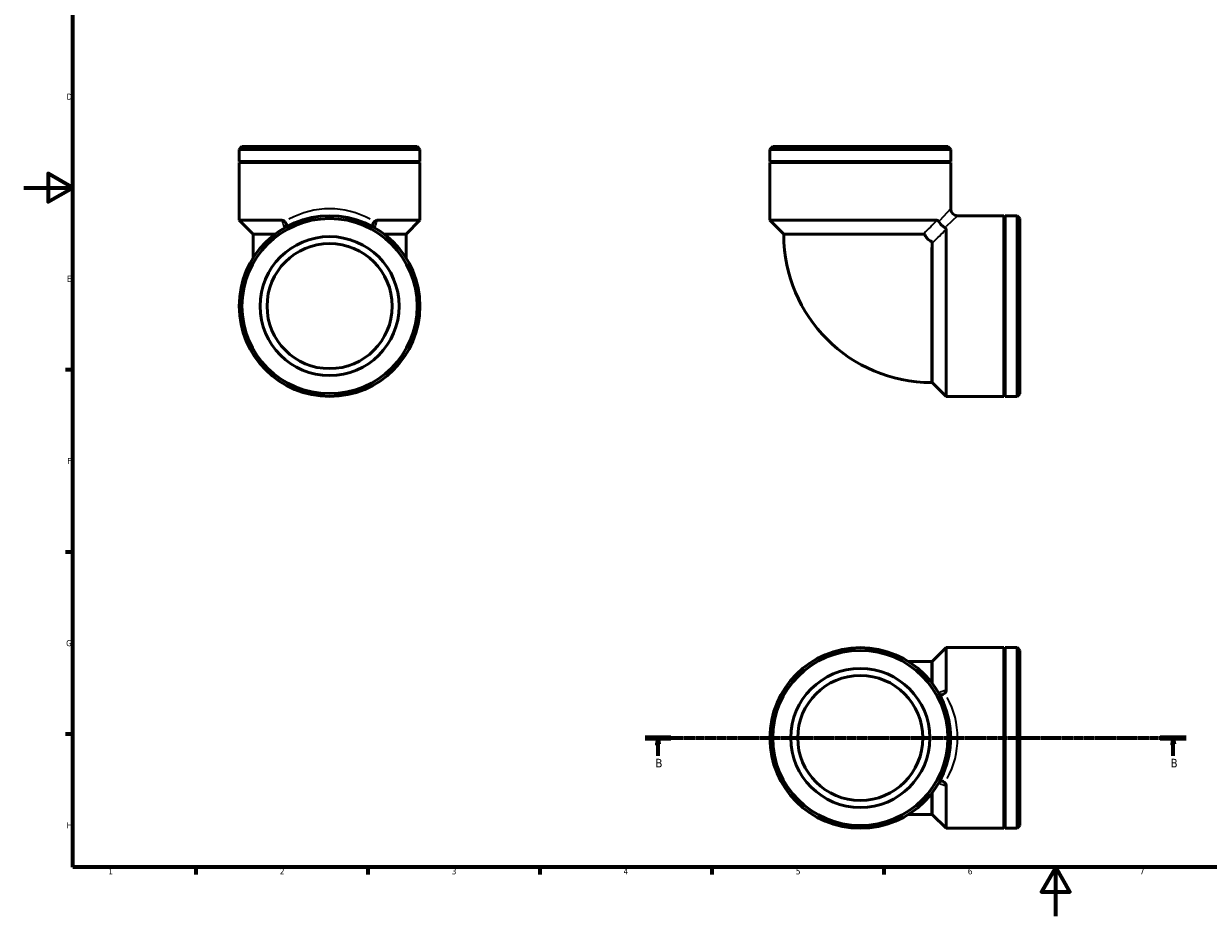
# Model space of a CAD drawing. Header units: millimetres. Extents: x 0 to 901, y 0 to 736.
# Tile 1 of 3: x 0 to 483, y 0 to 364. Entities that reach past the tile are written whole.
import ezdxf

# ---------------------------------------------------------------- set-up
doc = ezdxf.new("R2010")
doc.units = ezdxf.units.MM
doc.linetypes.add('CHAIN', pattern=[0.7087, 0.4724, -0.0591, 0.1181, -0.0591])
for name, color, linetype, lineweight in [('Border (ISO)', 7, 'Continuous', 70), ('Section Line (ISO)', 7, 'CHAIN', 70), ('Visible (ISO)', 7, 'Continuous', 50), ('Visible Narrow (ISO)', 7, 'Continuous', 35)]:
    doc.layers.add(name, color=color, linetype=linetype, lineweight=lineweight)
doc.styles.add('Label Text (ISO)', font='tahoma.ttf')
doc.styles.add('Note Text (ISO)', font='tahoma.ttf')

# ---------------------------------------------------------------- blocks, each defined once
blk = doc.blocks.new('Borders Default Border')
at = {"layer": 'Border (ISO)'}
for p, q in [((20, 222.75), (17.1, 222.75)), ((20, 148.5), (17.1, 148.5)), ((20, 74.25), (17.1, 74.25)), ((70.08, 20), (70.08, 17.1)), ((140.17, 20), (140.17, 17.1)), ((210.25, 20), (210.25, 17.1)), ((280.33, 20), (280.33, 17.1)), ((350.42, 20), (350.42, 17.1))]:
    blk.add_line(p, q, dxfattribs=at)
at = {"layer": 'Border (ISO)', "flags": 128}
for points in [[(20, 20), (20, 574), (821, 574), (821, 20), (20, 20)], [(0, 297), (20, 297), (10, 302.77), (10, 291.23), (20, 297)], [(420.5, 0), (420.5, 20), (414.73, 10), (426.27, 10), (420.5, 20)]]:
    blk.add_lwpolyline(points, dxfattribs=at)
at = {"layer": 'Border (ISO)', "color": 232, "true_color": 0xca0064, "char_height": 2.5, "attachment_point": 7, "style": 'Note Text (ISO)'}
for s, insert in [('D', (17.43, 332.88)), ('E', (17.64, 258.63)), ('F', (17.7, 184.38)), ('G', (17.31, 110.08)), ('H', (17.44, 35.88)), ('1', (34.48, 17.1)), ('2', (104.37, 17.1)), ('3', (174.43, 17.05)), ('4', (244.42, 17.1)), ('5', (314.64, 17.05)), ('6', (384.66, 17.05)), ('7', (454.77, 17.1))]:
    blk.add_mtext(s, dxfattribs=dict(at, insert=insert))
blk = doc.blocks.new('2dTransSection0')
at = {"layer": 'Section Line (ISO)', "linetype": 'CHAIN'}
blk.add_line((253.18, 72.7), (473.65, 72.7), dxfattribs=at)
at = {"layer": 'Section Line (ISO)', "linetype": 'Continuous', "lineweight": 140}
for p, q in [((253.18, 72.7), (263.73, 72.7)), ((463.1, 72.7), (473.65, 72.7))]:
    blk.add_line(p, q, dxfattribs=at)
at = {"layer": 'Section Line (ISO)', "linetype": 'Continuous'}
for p, q in [((258.45, 72.7), (257.95, 70.2)), ((258.45, 70.2), (258.45, 72.7)), ((258.95, 70.2), (258.45, 72.7)), ((468.38, 72.7), (467.88, 70.2)), ((468.38, 70.2), (468.38, 72.7)), ((468.88, 70.2), (468.38, 72.7)), ((257.95, 70.2), (258.95, 70.2)), ((258.45, 65.44), (258.45, 70.2)), ((467.88, 70.2), (468.88, 70.2)), ((468.38, 65.44), (468.38, 70.2))]:
    blk.add_line(p, q, dxfattribs=at)
at = {"layer": 'Section Line (ISO)', "linetype": 'Continuous', "flags": 128}
for points in [[(258.95, 70.2), (258.45, 72.7), (257.95, 70.2), (258.95, 70.2)], [(468.88, 70.2), (468.38, 72.7), (467.88, 70.2), (468.88, 70.2)]]:
    blk.add_lwpolyline(points, dxfattribs=at)
at = {"layer": 'Section Line (ISO)'}
for points in [[(258.95, 70.2), (258.45, 72.7), (257.95, 70.2), (258.95, 70.2)], [(468.88, 70.2), (468.38, 72.7), (467.88, 70.2), (468.88, 70.2)]]:
    blk.add_solid(points, dxfattribs=at)
at = {"layer": 'Section Line (ISO)', "char_height": 3.5, "attachment_point": 7, "style": 'Label Text (ISO)'}
for insert in [(257.39, 60.7), (467.31, 60.7)]:
    blk.add_mtext('B', dxfattribs=dict(at, insert=insert))

msp = doc.modelspace()

# ---------------------------------------------------------------- linework, layer by layer
at = {"layer": 'Visible (ISO)'}
for p, q in [((88.939, 313.754), (87.806, 312.621)), ((88.939, 313.754), (160.325, 313.754)), ((160.325, 313.754), (161.459, 312.621)), ((305.164, 313.754), (304.031, 312.621)), ((305.164, 313.754), (376.551, 313.754)), ((376.551, 313.754), (377.684, 312.621)), ((161.459, 312.621), (87.806, 312.621)), ((87.806, 307.754), (87.806, 312.621)), ((161.459, 307.754), (161.459, 312.621)), ((377.684, 312.621), (304.031, 312.621)), ((304.031, 307.754), (304.031, 312.621)), ((377.684, 307.754), (377.684, 312.621)), ((161.459, 307.754), (87.806, 307.754)), ((88.306, 307.504), (87.806, 307.754)), ((88.306, 307.504), (87.806, 307.254)), ((161.459, 307.254), (87.806, 307.254)), ((87.806, 283.754), (87.806, 307.254)), ((160.959, 307.504), (88.306, 307.504)), ((160.959, 307.504), (161.459, 307.754)), ((160.959, 307.504), (161.459, 307.254)), ((161.459, 283.754), (161.459, 307.254)), ((377.684, 307.754), (304.031, 307.754)), ((304.531, 307.504), (304.031, 307.754)), ((304.531, 307.504), (304.031, 307.254)), ((377.684, 307.254), (304.031, 307.254)), ((304.031, 283.754), (304.031, 307.254)), ((377.184, 307.504), (304.531, 307.504)), ((377.184, 307.504), (377.684, 307.754)), ((377.184, 307.504), (377.684, 307.254)), ((377.684, 288.413), (377.684, 307.254)), ((380.517, 285.58), (399.358, 285.58)), ((399.358, 211.927), (399.358, 285.58)), ((399.608, 285.08), (399.358, 285.58)), ((399.608, 285.08), (399.858, 285.58)), ((399.608, 212.427), (399.608, 285.08)), ((399.858, 211.927), (399.858, 285.58)), ((399.858, 285.58), (404.724, 285.58)), ((404.724, 211.927), (404.724, 285.58)), ((405.858, 284.447), (404.724, 285.58)), ((105.22, 283.754), (87.806, 283.754)), ((93.471, 278.088), (87.806, 283.754)), ((161.459, 283.754), (144.044, 283.754)), ((155.793, 278.088), (161.459, 283.754)), ((372.152, 283.754), (304.031, 283.754)), ((309.697, 278.088), (304.031, 283.754)), ((375.858, 211.927), (375.858, 280.048)), ((405.858, 284.447), (405.858, 213.06)), ((102.368, 278.088), (93.471, 278.088)), ((93.471, 277.754), (93.471, 278.088)), ((93.471, 277.754), (93.471, 268.38)), ((155.793, 278.088), (146.896, 278.088)), ((155.793, 277.754), (155.793, 278.088)), ((155.793, 268.38), (155.793, 277.754)), ((366.538, 278.088), (309.697, 278.088)), ((309.697, 277.754), (309.697, 278.088)), ((370.192, 217.593), (370.192, 274.434)), ((369.858, 217.593), (370.192, 217.593)), ((370.192, 217.593), (375.858, 211.927)), ((399.608, 212.427), (399.358, 211.927)), ((399.608, 212.427), (399.858, 211.927)), ((405.858, 213.06), (404.724, 211.927)), ((375.858, 211.927), (399.358, 211.927)), ((399.858, 211.927), (404.724, 211.927)), ((370.192, 103.863), (375.858, 109.529)), ((375.858, 92.114), (375.858, 109.529)), ((375.858, 109.529), (399.358, 109.529)), ((399.358, 35.876), (399.358, 109.529)), ((399.608, 109.029), (399.358, 109.529)), ((399.608, 109.029), (399.858, 109.529)), ((399.608, 36.376), (399.608, 109.029)), ((399.858, 35.876), (399.858, 109.529)), ((399.858, 109.529), (404.724, 109.529)), ((404.724, 35.876), (404.724, 109.529)), ((405.858, 108.396), (404.724, 109.529)), ((405.858, 108.396), (405.858, 37.009)), ((369.858, 103.863), (360.484, 103.863)), ((369.858, 103.863), (370.192, 103.863)), ((370.192, 94.966), (370.192, 103.863)), ((375.858, 35.876), (375.858, 53.29)), ((370.192, 41.542), (370.192, 50.439)), ((360.484, 41.542), (369.858, 41.542)), ((369.858, 41.542), (370.192, 41.542)), ((370.192, 41.542), (375.858, 35.876)), ((375.858, 35.876), (399.358, 35.876)), ((399.608, 36.376), (399.358, 35.876)), ((399.608, 36.376), (399.858, 35.876)), ((399.858, 35.876), (404.724, 35.876)), ((405.858, 37.009), (404.724, 35.876))]:
    msp.add_line(p, q, dxfattribs=at)
for centre, radius in [((124.632, 248.754), 36.826), ((124.632, 248.754), 35.693), ((124.632, 248.754), 28.328), ((124.632, 248.754), 25.495), ((340.858, 72.702), 36.826), ((340.858, 72.702), 35.693), ((340.858, 72.702), 28.328), ((340.858, 72.702), 25.495)]:
    msp.add_circle(centre, radius, dxfattribs=at)
for centre, radius in [((380.517, 288.413), 2.833), ((369.858, 277.754), 60.161)]:
    msp.add_arc(centre, radius, 180, 270, dxfattribs=at)
for points, knots in [([(106.382, 283.201), (106.222, 283.374), (106.04, 283.515), (105.641, 283.706), (105.433, 283.754), (105.22, 283.754)], [0.71527895, 0.71527895, 0.71527895, 0.71527895, 0.81482195, 0.81482195, 0.91322886, 0.91322886, 0.91322886, 0.91322886]), ([(106.382, 283.201), (106.61, 282.954), (106.79, 282.69), (107.008, 282.175), (107.054, 281.934), (107.021, 281.502), (106.955, 281.316), (106.731, 280.987), (106.573, 280.849), (106.382, 280.74)], [0, 0, 0, 0, 0.10809818, 0.10809818, 0.20678189, 0.20678189, 0.29539548, 0.29539548, 0.38603531, 0.38603531, 0.38603531, 0.38603531]), ([(142.882, 283.201), (142.691, 282.994), (142.533, 282.775), (142.309, 282.33), (142.244, 282.11), (142.211, 281.662), (142.256, 281.444), (142.474, 281.042), (142.654, 280.87), (142.882, 280.74)], [-0.38603531, -0.38603531, -0.38603531, -0.38603531, -0.29539548, -0.29539548, -0.20678189, -0.20678189, -0.10809818, -0.10809818, 0, 0, 0, 0]), ([(144.044, 283.754), (143.828, 283.754), (143.616, 283.704), (143.217, 283.509), (143.039, 283.37), (142.882, 283.201)], [0, 0, 0, 0, 0.07642356, 0.07642356, 0.15086183, 0.15086183, 0.15086183, 0.15086183]), ([(372.844, 283.201), (372.753, 283.374), (372.647, 283.515), (372.41, 283.706), (372.284, 283.754), (372.152, 283.754)], [0.71527895, 0.71527895, 0.71527895, 0.71527895, 0.81482195, 0.81482195, 0.91322886, 0.91322886, 0.91322886, 0.91322886]), ([(372.844, 283.201), (372.974, 282.954), (373.146, 282.69), (373.547, 282.175), (373.766, 281.934), (374.214, 281.502), (374.434, 281.316), (374.878, 280.987), (375.098, 280.849), (375.304, 280.74)], [0, 0, 0, 0, 0.10809818, 0.10809818, 0.20678189, 0.20678189, 0.29539548, 0.29539548, 0.38603531, 0.38603531, 0.38603531, 0.38603531]), ([(375.858, 280.048), (375.858, 280.183), (375.808, 280.311), (375.613, 280.547), (375.474, 280.65), (375.304, 280.74)], [0, 0, 0, 0, 0.07642356, 0.07642356, 0.15086183, 0.15086183, 0.15086183, 0.15086183]), ([(367.131, 277.754), (367.046, 277.862), (366.953, 277.946), (366.751, 278.06), (366.646, 278.088), (366.538, 278.088)], [0, 0, 0, 0, 0.05753233, 0.05753233, 0.11482645, 0.11482645, 0.11482645, 0.11482645]), ([(369.858, 275.027), (369.844, 275.038), (369.83, 275.049), (369.679, 275.162), (369.517, 275.263), (369.114, 275.522), (368.845, 275.701), (368.35, 276.124), (368.146, 276.333), (367.762, 276.804), (367.604, 277.045), (367.349, 277.442), (367.241, 277.614), (367.131, 277.754)], [0.11488085, 0.11488085, 0.11488085, 0.11488085, 0.12218893, 0.12218893, 0.19199331, 0.19199331, 0.28681952, 0.28681952, 0.36407908, 0.36407908, 0.44875485, 0.44875485, 0.52351652, 0.52351652, 0.52351652, 0.52351652]), ([(370.192, 274.434), (370.192, 274.542), (370.164, 274.647), (370.05, 274.849), (369.966, 274.942), (369.858, 275.027)], [0, 0, 0, 0, 0.05728832, 0.05728832, 0.11482298, 0.11482298, 0.11482298, 0.11482298]), ([(375.304, 90.952), (375.478, 91.112), (375.618, 91.294), (375.81, 91.694), (375.858, 91.902), (375.858, 92.114)], [0.71527895, 0.71527895, 0.71527895, 0.71527895, 0.81482195, 0.81482195, 0.91322886, 0.91322886, 0.91322886, 0.91322886]), ([(372.844, 90.952), (372.953, 90.761), (373.091, 90.604), (373.42, 90.38), (373.606, 90.314), (374.037, 90.281), (374.279, 90.327), (374.794, 90.544), (375.058, 90.724), (375.304, 90.952)], [-0.38603531, -0.38603531, -0.38603531, -0.38603531, -0.29539548, -0.29539548, -0.20678189, -0.20678189, -0.10809818, -0.10809818, 0, 0, 0, 0]), ([(372.844, 54.452), (372.974, 54.681), (373.146, 54.86), (373.547, 55.078), (373.766, 55.124), (374.214, 55.091), (374.434, 55.025), (374.878, 54.801), (375.098, 54.644), (375.304, 54.452)], [0, 0, 0, 0, 0.10809818, 0.10809818, 0.20678189, 0.20678189, 0.29539548, 0.29539548, 0.38603531, 0.38603531, 0.38603531, 0.38603531]), ([(375.858, 53.29), (375.858, 53.507), (375.808, 53.719), (375.613, 54.117), (375.474, 54.295), (375.304, 54.452)], [0, 0, 0, 0, 0.07642356, 0.07642356, 0.15086183, 0.15086183, 0.15086183, 0.15086183])]:
    msp.add_open_spline(points, degree=3, knots=knots, dxfattribs=at)
at = {"layer": 'Visible Narrow (ISO)'}
for p, q in [((377.672, 288.4), (373.306, 283.698)), ((380.503, 285.568), (375.802, 281.202)), ((101.145, 277.754), (93.494, 277.754)), ((155.771, 277.754), (148.119, 277.754)), ((364.764, 277.754), (309.955, 277.754)), ((369.858, 217.851), (369.858, 272.66)), ((369.858, 96.189), (369.858, 103.841)), ((369.858, 41.564), (369.858, 49.215))]:
    msp.add_line(p, q, dxfattribs=at)
for centre, major_axis in [((124.632, 248.754), (0, 39.659)), ((340.858, 72.702), (39.659, 0))]:
    msp.add_ellipse(centre, major_axis=major_axis, ratio=0.9285714, start_param=5.8165469, end_param=6.7498237, dxfattribs=at)
for points, knots in [([(105.267, 283.597), (105.526, 282.727), (105.79, 281.858), (106.06, 280.989), (106.082, 280.919), (106.104, 280.848), (106.126, 280.777)], [2.79006714, 2.79006714, 2.79006714, 2.79006714, 3.16657319, 3.16657319, 3.16657319, 3.19720523, 3.19720523, 3.19720523, 3.19720523]), ([(143.138, 280.777), (143.16, 280.848), (143.182, 280.919), (143.204, 280.989), (143.474, 281.858), (143.738, 282.727), (143.997, 283.597)], [5.1951289, 5.1951289, 5.1951289, 5.1951289, 5.22576094, 5.22576094, 5.22576094, 5.60226699, 5.60226699, 5.60226699, 5.60226699]), ([(371.871, 283.47), (371.05, 282.643), (370.23, 281.816), (369.411, 280.989), (368.545, 280.116), (367.681, 279.243), (366.818, 278.371)], [2.80837901, 2.80837901, 2.80837901, 2.80837901, 3.16657319, 3.16657319, 3.16657319, 3.54513066, 3.54513066, 3.54513066, 3.54513066]), ([(370.475, 274.714), (371.347, 275.577), (372.22, 276.442), (373.093, 277.307), (373.919, 278.126), (374.746, 278.946), (375.574, 279.767)], [-3.54513066, -3.54513066, -3.54513066, -3.54513066, -3.16657319, -3.16657319, -3.16657319, -2.80837901, -2.80837901, -2.80837901, -2.80837901]), ([(375.701, 92.068), (374.831, 91.808), (373.962, 91.544), (373.093, 91.275), (373.022, 91.253), (372.952, 91.231), (372.881, 91.209)], [-5.60226699, -5.60226699, -5.60226699, -5.60226699, -5.22576094, -5.22576094, -5.22576094, -5.1951289, -5.1951289, -5.1951289, -5.1951289]), ([(372.881, 54.196), (372.952, 54.174), (373.022, 54.152), (373.093, 54.13), (373.962, 53.861), (374.831, 53.596), (375.701, 53.337)], [-3.19720523, -3.19720523, -3.19720523, -3.19720523, -3.16657319, -3.16657319, -3.16657319, -2.79006714, -2.79006714, -2.79006714, -2.79006714])]:
    msp.add_open_spline(points, degree=3, knots=knots, dxfattribs=at)

# ---------------------------------------------------------------- block references
msp.add_blockref('Borders Default Border', (0, 0))
at = {"layer": 'Section Line (ISO)'}
msp.add_blockref('2dTransSection0', (0, 0), dxfattribs=at)

doc.saveas('drawing.dxf')
